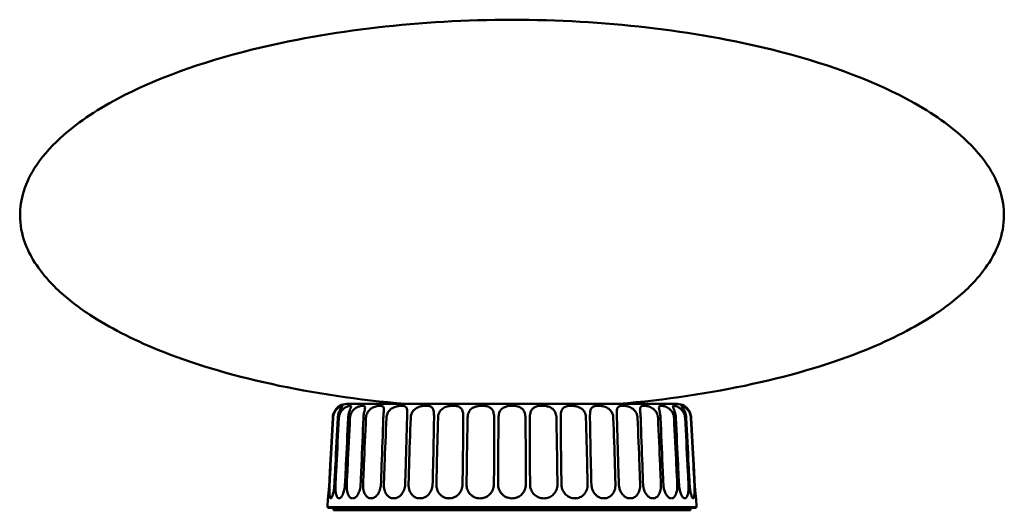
# Model space of a CAD drawing. Header units: millimetres. Extents: x 181 to 1186, y 41 to 1140.
# Tile 4 of 7: x 713 to 1113, y 496 to 696. Entities that reach past the tile are written whole.
import ezdxf

# ---------------------------------------------------------------- set-up
doc = ezdxf.new("R2010")
doc.units = ezdxf.units.MM
doc.header["$LTSCALE"] = 4
doc.layers.add('Visibile (ISO)', color=7, linetype='Continuous', lineweight=50)

msp = doc.modelspace()

# ---------------------------------------------------------------- linework, layer by layer
at = {"layer": 'Visibile (ISO)'}
for p, q in [((980.1338, 539.4874), (845.9236, 539.4874)), ((838.2177, 501.093), (838.0287, 497.4874)), ((987.8397, 501.093), (988.0287, 497.4874)), ((988.0287, 497.4874), (838.0287, 497.4874)), ((838.0287, 497.4874), (838.0287, 497.4873)), ((838.0287, 497.4873), (988.0287, 497.4873)), ((838.2722, 497.2374), (838.0287, 497.4873)), ((987.7852, 497.2374), (838.2722, 497.2374)), ((840.5287, 497.2374), (840.5287, 496.2374)), ((985.5287, 497.2374), (985.5287, 496.2374)), ((987.7852, 497.2374), (988.0287, 497.4873)), ((988.0287, 497.4874), (988.0287, 497.4873)), ((840.5287, 496.2374), (985.5287, 496.2374)), ((900.5287, 496.2374), (900.5287, 496.2274)), ((901.5287, 496.2274), (900.5287, 496.2274)), ((924.5287, 496.2274), (901.5287, 496.2274)), ((925.5287, 496.2274), (924.5287, 496.2274)), ((925.5287, 496.2274), (925.5287, 496.2374))]:
    msp.add_line(p, q, dxfattribs=at)
for centre, start, end in [((845.9236, 533.4874), 90, 119.353672), ((980.1338, 533.4874), 60.646328, 90)]:
    msp.add_arc(centre, 6, start, end, dxfattribs=at)
for points, knots in [([(869.6, 539.4874), (831.5643, 542.7381), (796.142, 550.5001), (758.5542, 565.8006), (749.268, 570.5673), (736.2205, 579.1372), (731.6442, 582.7453), (722.1855, 591.8992), (718.1204, 597.5783), (714.1324, 607.1136), (713.252, 610.9049), (712.9038, 618.0366), (713.2761, 621.3755), (715.1406, 628.2144), (716.7003, 631.7118), (721.4943, 639.4029), (725.0362, 643.5672), (735.6202, 653.2723), (743.5071, 658.6706), (767.7377, 671.5262), (786.3464, 678.3155), (838.9224, 691.3536), (875.9464, 695.6182), (913.0287, 695.7074)], [-1.35078282, -1.35078282, -1.35078282, -1.35078282, -0.76629853, -0.76629853, -0.53869476, -0.53869476, -0.38552131, -0.38552131, -0.16243707, -0.16243707, -0.01815451, -0.01815451, 0.10847081, 0.10847081, 0.24288398, 0.24288398, 0.40883187, 0.40883187, 0.64328546, 0.64328546, 1.01568549, 1.01568549, 1.57192188, 1.57192188, 1.57192188, 1.57192188]), ([(956.4574, 539.4874), (994.4932, 542.7381), (1029.9154, 550.5001), (1067.5032, 565.8006), (1076.7894, 570.5673), (1089.8369, 579.1372), (1094.4132, 582.7453), (1103.8719, 591.8992), (1107.937, 597.5783), (1111.925, 607.1136), (1112.8054, 610.9049), (1113.1536, 618.0366), (1112.7813, 621.3755), (1110.9168, 628.2144), (1109.3571, 631.7118), (1104.5631, 639.4029), (1101.0212, 643.5672), (1090.4372, 653.2723), (1082.5503, 658.6706), (1058.3197, 671.5262), (1039.711, 678.3155), (987.135, 691.3536), (950.111, 695.6182), (913.0287, 695.7074)], [-1.35078282, -1.35078282, -1.35078282, -1.35078282, -0.76629853, -0.76629853, -0.53869476, -0.53869476, -0.38552131, -0.38552131, -0.16243707, -0.16243707, -0.01815451, -0.01815451, 0.10847081, 0.10847081, 0.24288398, 0.24288398, 0.40883187, 0.40883187, 0.64328546, 0.64328546, 1.01568549, 1.01568549, 1.57192188, 1.57192188, 1.57192188, 1.57192188]), ([(842.9824, 538.7171), (842.9824, 538.7171), (842.9774, 538.7139), (842.9374, 538.6891), (842.8627, 538.6431), (842.608, 538.4675), (842.4108, 538.3238), (841.906, 537.8717), (841.5992, 537.5529), (841.0035, 536.7218), (840.7323, 536.2329), (840.3073, 535.0937), (840.171, 534.4533), (840.1373, 533.8014)], [-0.907714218, -0.907714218, -0.907714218, -0.907714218, -0.862323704, -0.862323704, -0.727076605, -0.727076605, -0.56398682, -0.56398682, -0.379025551, -0.379025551, -0.195842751, -0.195842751, 0, 0, 0, 0]), ([(840.2937, 533.8014), (840.3128, 534.1637), (840.3669, 534.5234), (840.5429, 535.2284), (840.6654, 535.5713), (841.0459, 536.3846), (841.3355, 536.8184), (841.9888, 537.5708), (842.3375, 537.8673), (842.9858, 538.3166), (843.2742, 538.4657), (843.6805, 538.6373), (843.822, 538.6818), (844.0225, 538.722), (844.088, 538.7218), (844.1602, 538.6806), (844.1599, 538.6354), (844.0752, 538.4653), (843.9655, 538.3217), (843.6323, 537.8701), (843.403, 537.5514), (842.9335, 536.7206), (842.7079, 536.2319), (842.3477, 535.0932), (842.2276, 534.453), (842.1957, 533.8014)], [-1.8148305, -1.8148305, -1.8148305, -1.8148305, -1.70582978, -1.70582978, -1.59521395, -1.59521395, -1.4282978, -1.4282978, -1.25593622, -1.25593622, -1.08803688, -1.08803688, -0.96359989, -0.96359989, -0.850701, -0.850701, -0.72599263, -0.72599263, -0.56366537, -0.56366537, -0.37889563, -0.37889563, -0.19583476, -0.19583476, -0.00006691, -0.00006691, -0.00006691, -0.00006691]), ([(842.6601, 533.8014), (842.6833, 534.2441), (842.7625, 534.6828), (843.0276, 535.5256), (843.2123, 535.9253), (843.7472, 536.7851), (844.1208, 537.2024), (844.965, 537.9122), (845.4144, 538.1726), (846.2739, 538.5539), (846.6623, 538.6577), (847.264, 538.7401), (847.4689, 538.7148), (847.6479, 538.5177), (847.6349, 538.3552), (847.4613, 537.8546), (847.3226, 537.5476), (847.0006, 536.7381), (846.8262, 536.2498), (846.5378, 535.1058), (846.4357, 534.4595), (846.4063, 533.8014)], [-1.81513427, -1.81513427, -1.81513427, -1.81513427, -1.68192187, -1.68192187, -1.54865666, -1.54865666, -1.3705852, -1.3705852, -1.17845865, -1.17845865, -0.97184286, -0.97184286, -0.7584052, -0.7584052, -0.55814934, -0.55814934, -0.38138958, -0.38138958, -0.19777643, -0.19777643, -0.00006691, -0.00006691, -0.00006691, -0.00006691]), ([(847.1646, 533.8014), (847.1918, 534.3404), (847.3049, 534.8726), (847.6986, 535.8833), (847.9776, 536.3511), (848.7012, 537.2138), (849.1405, 537.5773), (850.0956, 538.1642), (850.5878, 538.3658), (851.4934, 538.6335), (851.8981, 538.6991), (852.5647, 538.7288), (852.8253, 538.6927), (853.1766, 538.4991), (853.266, 538.3427), (853.2948, 537.8586), (853.2394, 537.5453), (853.062, 536.7239), (852.9456, 536.2341), (852.7442, 535.0936), (852.6666, 534.4533), (852.6412, 533.8014)], [-1.81515938, -1.81515938, -1.81515938, -1.81515938, -1.65309169, -1.65309169, -1.4888435, -1.4888435, -1.30920122, -1.30920122, -1.12065377, -1.12065377, -0.93390773, -0.93390773, -0.74662512, -0.74662512, -0.56006478, -0.56006478, -0.37950436, -0.37950436, -0.19590025, -0.19590025, -0.00006691, -0.00006691, -0.00006691, -0.00006691]), ([(853.6703, 533.8014), (853.6995, 534.4231), (853.8432, 535.0347), (854.3347, 536.1237), (854.6601, 536.5946), (855.489, 537.4329), (855.98, 537.7697), (857.0157, 538.2829), (857.5361, 538.4507), (858.4971, 538.6634), (858.9335, 538.7121), (859.6933, 538.7213), (860.016, 538.6818), (860.5317, 538.4931), (860.7164, 538.3406), (860.9406, 537.8656), (860.9742, 537.5497), (860.9506, 536.7234), (860.8955, 536.2338), (860.7843, 535.0936), (860.7319, 534.4532), (860.711, 533.8014)], [-1.81529285, -1.81529285, -1.81529285, -1.81529285, -1.62847172, -1.62847172, -1.45608067, -1.45608067, -1.27241756, -1.27241756, -1.09059326, -1.09059326, -0.91641836, -0.91641836, -0.74246367, -0.74246367, -0.56214262, -0.56214262, -0.3794155, -0.3794155, -0.19588737, -0.19588737, -0.00006691, -0.00006691, -0.00006691, -0.00006691]), ([(861.9797, 533.8014), (862.0059, 534.4245), (862.1438, 535.0376), (862.626, 536.1273), (862.9473, 536.5978), (863.7826, 537.4355), (864.285, 537.7718), (865.371, 538.2842), (865.9291, 538.4516), (866.9904, 538.6637), (867.4877, 538.7122), (868.3881, 538.7212), (868.7906, 538.6817), (869.48, 538.493), (869.7578, 538.3406), (870.1677, 537.8657), (870.2897, 537.5498), (870.4217, 536.7234), (870.4294, 536.2337), (870.4119, 535.0936), (870.3863, 534.4532), (870.3703, 533.8014)], [-1.8152937, -1.8152937, -1.8152937, -1.8152937, -1.62803801, -1.62803801, -1.45567248, -1.45567248, -1.27198333, -1.27198333, -1.09024962, -1.09024962, -0.91622529, -0.91622529, -0.74242069, -0.74242069, -0.56216694, -0.56216694, -0.37941438, -0.37941438, -0.19588722, -0.19588722, -0.00006691, -0.00006691, -0.00006691, -0.00006691]), ([(871.8401, 533.8014), (871.8597, 534.3504), (871.9612, 534.8922), (872.3377, 535.92), (872.6117, 536.3942), (873.3566, 537.2561), (873.8221, 537.6139), (874.9016, 538.187), (875.4928, 538.3823), (876.6777, 538.6396), (877.26, 538.7019), (878.35, 538.7275), (878.8562, 538.6907), (879.7418, 538.4978), (880.1154, 538.3422), (880.7009, 537.8599), (880.9049, 537.5461), (881.1873, 536.7238), (881.2577, 536.234), (881.3343, 535.0936), (881.3363, 534.4532), (881.3259, 533.8014)], [-1.81517609, -1.81517609, -1.81517609, -1.81517609, -1.65013098, -1.65013098, -1.4825545, -1.4825545, -1.3026055, -1.3026055, -1.11512467, -1.11512467, -0.93060009, -0.93060009, -0.74580055, -0.74580055, -0.56044026, -0.56044026, -0.37948931, -0.37948931, -0.19589789, -0.19589789, -0.00006691, -0.00006691, -0.00006691, -0.00006691]), ([(882.952, 533.8014), (882.9656, 534.2771), (883.0351, 534.748), (883.2936, 535.6489), (883.4817, 536.073), (884.0451, 536.9358), (884.4426, 537.3348), (885.4426, 538.0079), (886.0303, 538.2498), (887.2994, 538.5884), (887.9642, 538.6767), (889.2623, 538.7364), (889.8916, 538.7059), (890.9966, 538.5079), (891.471, 538.3467), (892.2224, 537.8506), (892.4986, 537.5403), (892.9203, 536.7244), (893.0513, 536.2344), (893.2197, 535.0937), (893.2492, 534.4533), (893.2447, 533.8014)], [-1.81511105, -1.81511105, -1.81511105, -1.81511105, -1.6719999, -1.6719999, -1.52831253, -1.52831253, -1.35006784, -1.35006784, -1.15626794, -1.15626794, -0.95625139, -0.95625139, -0.75257913, -0.75257913, -0.55770185, -0.55770185, -0.37958652, -0.37958652, -0.19591521, -0.19591521, -0.00006691, -0.00006691, -0.00006691, -0.00006691]), ([(894.9778, 533.8014), (894.987, 534.2529), (895.04, 534.7001), (895.2417, 535.5577), (895.3894, 535.9634), (895.8558, 536.8259), (896.2044, 537.2398), (897.1142, 537.941), (897.6632, 538.1963), (898.9241, 538.5691), (899.6236, 538.6684), (901.0388, 538.7394), (901.7496, 538.7074), (902.9747, 538.4978), (903.4956, 538.3388), (904.3657, 537.8532), (904.7073, 537.5466), (905.2579, 536.7378), (905.447, 536.2495), (905.7061, 535.1056), (905.7631, 534.4594), (905.7647, 533.8014)], [-1.81548809, -1.81548809, -1.81548809, -1.81548809, -1.67958592, -1.67958592, -1.54374026, -1.54374026, -1.36485039, -1.36485039, -1.17186411, -1.17186411, -0.96242263, -0.96242263, -0.74660014, -0.74660014, -0.55775544, -0.55775544, -0.38135816, -0.38135816, -0.19773782, -0.19773782, -0.00006691, -0.00006691, -0.00006691, -0.00006691]), ([(907.5521, 533.8014), (907.5561, 534.1501), (907.5817, 534.4966), (907.6805, 535.1762), (907.7543, 535.5074), (908.0159, 536.3168), (908.241, 536.7579), (908.861, 537.5239), (909.246, 537.8273), (910.1544, 538.294), (910.6592, 538.4503), (911.5995, 538.6312), (912.0157, 538.6784), (912.8186, 538.7218), (913.2042, 538.7224), (914.0052, 538.6816), (914.4196, 538.6363), (915.3338, 538.4654), (915.8184, 538.3218), (916.7559, 537.8703), (917.1744, 537.5515), (917.8462, 536.7207), (918.0835, 536.232), (918.4169, 535.0932), (918.4978, 534.453), (918.5053, 533.8014)], [-1.81487271, -1.81487271, -1.81487271, -1.81487271, -1.70994388, -1.70994388, -1.60360851, -1.60360851, -1.43626495, -1.43626495, -1.26428623, -1.26428623, -1.09370463, -1.09370463, -0.9669269, -0.9669269, -0.85208779, -0.85208779, -0.72602898, -0.72602898, -0.56371448, -0.56371448, -0.37891385, -0.37891385, -0.19583626, -0.19583626, -0.00006691, -0.00006691, -0.00006691, -0.00006691]), ([(920.2927, 533.8014), (920.2935, 534.1328), (920.3089, 534.4622), (920.3732, 535.1093), (920.4224, 535.4255), (920.6085, 536.2294), (920.7791, 536.6797), (921.2773, 537.463), (921.5969, 537.7751), (922.3939, 538.2641), (922.8571, 538.43), (923.7504, 538.623), (924.1548, 538.6737), (924.9494, 538.7214), (925.3371, 538.7231), (926.1511, 538.683), (926.5778, 538.6374), (927.527, 538.4656), (928.0384, 538.322), (929.0494, 537.8705), (929.515, 537.5518), (930.2801, 536.7208), (930.5609, 536.232), (930.963, 535.0932), (931.0664, 534.4531), (931.0796, 533.8014)], [-1.81493057, -1.81493057, -1.81493057, -1.81493057, -1.71520804, -1.71520804, -1.61431251, -1.61431251, -1.44637423, -1.44637423, -1.27486445, -1.27486445, -1.10097218, -1.10097218, -0.97124201, -0.97124201, -0.85392272, -0.85392272, -0.72612622, -0.72612622, -0.5637742, -0.5637742, -0.37893701, -0.37893701, -0.1958382, -0.1958382, -0.00006691, -0.00006691, -0.00006691, -0.00006691]), ([(932.8127, 533.8014), (932.8096, 534.2457), (932.8231, 534.6858), (932.8948, 535.5313), (932.9529, 535.9322), (933.1681, 536.7922), (933.3477, 537.2085), (933.8962, 537.9168), (934.2639, 538.1764), (935.2049, 538.5556), (935.7752, 538.6586), (937.0415, 538.74), (937.7371, 538.7144), (939.0914, 538.5174), (939.7411, 538.355), (940.8786, 537.8549), (941.3544, 537.5477), (942.177, 536.7381), (942.4959, 536.2498), (942.9618, 535.1059), (943.0866, 534.4595), (943.1054, 533.8014)], [-1.81513814, -1.81513814, -1.81513814, -1.81513814, -1.68146794, -1.68146794, -1.54772279, -1.54772279, -1.369657, -1.369657, -1.17740212, -1.17740212, -0.97111961, -0.97111961, -0.75819574, -0.75819574, -0.55822552, -0.55822552, -0.3813955, -0.3813955, -0.19778381, -0.19778381, -0.00006691, -0.00006691, -0.00006691, -0.00006691]), ([(944.7315, 533.8014), (944.7229, 534.3427), (944.7234, 534.8771), (944.7687, 535.8917), (944.8142, 536.3609), (945.0129, 537.2235), (945.1719, 537.5857), (945.6688, 538.1695), (946.0029, 538.3696), (946.8261, 538.6349), (947.3055, 538.6997), (948.3619, 538.7285), (948.9377, 538.6922), (950.1178, 538.4988), (950.7146, 538.3425), (951.8364, 537.8589), (952.3396, 537.5455), (953.2114, 536.7239), (953.5537, 536.2341), (954.0557, 535.0936), (954.194, 534.4533), (954.2173, 533.8014)], [-1.81516275, -1.81516275, -1.81516275, -1.81516275, -1.65241482, -1.65241482, -1.48740893, -1.48740893, -1.30769868, -1.30769868, -1.11938885, -1.11938885, -0.93314733, -0.93314733, -0.74643413, -0.74643413, -0.56015045, -0.56015045, -0.37950097, -0.37950097, -0.19589971, -0.19589971, -0.00006691, -0.00006691, -0.00006691, -0.00006691]), ([(955.6871, 533.8014), (955.6719, 534.4231), (955.6481, 535.0347), (955.6283, 536.1237), (955.6317, 536.5946), (955.7365, 537.4329), (955.8432, 537.7697), (956.2235, 538.2829), (956.4876, 538.4507), (957.1541, 538.6634), (957.5457, 538.7121), (958.428, 538.7213), (958.918, 538.6818), (959.9661, 538.4931), (960.5197, 538.3406), (961.6087, 537.8656), (962.1203, 537.5497), (963.0144, 536.7234), (963.3716, 536.2338), (963.9007, 535.0936), (964.0503, 534.4532), (964.0777, 533.8014)], [-1.81529285, -1.81529285, -1.81529285, -1.81529285, -1.62847172, -1.62847172, -1.45608067, -1.45608067, -1.27241756, -1.27241756, -1.09059326, -1.09059326, -0.91641836, -0.91641836, -0.74246367, -0.74246367, -0.56214262, -0.56214262, -0.3794155, -0.3794155, -0.19588737, -0.19588737, -0.00006691, -0.00006691, -0.00006691, -0.00006691]), ([(965.3465, 533.8014), (965.3264, 534.4245), (965.2779, 535.0376), (965.1729, 536.1273), (965.1197, 536.5978), (965.0794, 537.4355), (965.0995, 537.7718), (965.2948, 538.2842), (965.4648, 538.4516), (965.9545, 538.6637), (966.2643, 538.7122), (967.001, 538.7212), (967.4271, 538.6817), (968.3692, 538.493), (968.8821, 538.3406), (969.9156, 537.8657), (970.4136, 537.5498), (971.2983, 536.7234), (971.6596, 536.2337), (972.2, 535.0936), (972.3564, 534.4532), (972.3871, 533.8014)], [-1.8152937, -1.8152937, -1.8152937, -1.8152937, -1.62803801, -1.62803801, -1.45567248, -1.45567248, -1.27198333, -1.27198333, -1.09024962, -1.09024962, -0.91622529, -0.91622529, -0.74242069, -0.74242069, -0.56216694, -0.56216694, -0.37941438, -0.37941438, -0.19588722, -0.19588722, -0.00006691, -0.00006691, -0.00006691, -0.00006691]), ([(973.4162, 533.8014), (973.3948, 534.3504), (973.3369, 534.8922), (973.1742, 535.92), (973.0708, 536.3942), (972.8792, 537.2561), (972.7989, 537.6139), (972.7587, 538.187), (972.8063, 538.3823), (973.0737, 538.6396), (973.2884, 538.7019), (973.8699, 538.7275), (974.2362, 538.6907), (975.0774, 538.4978), (975.5473, 538.3422), (976.5026, 537.8599), (976.967, 537.5461), (977.8113, 536.7238), (978.166, 536.234), (978.7014, 535.0936), (978.8599, 534.4532), (978.8928, 533.8014)], [-1.81517609, -1.81517609, -1.81517609, -1.81517609, -1.65013098, -1.65013098, -1.4825545, -1.4825545, -1.3026055, -1.3026055, -1.11512467, -1.11512467, -0.93060009, -0.93060009, -0.74580055, -0.74580055, -0.56044026, -0.56044026, -0.37948931, -0.37948931, -0.19589789, -0.19589789, -0.00006691, -0.00006691, -0.00006691, -0.00006691]), ([(979.6511, 533.8014), (979.6299, 534.2771), (979.5713, 534.748), (979.3937, 535.6489), (979.2759, 536.073), (978.9877, 536.9358), (978.8186, 537.3348), (978.539, 538.0079), (978.4451, 538.2498), (978.4307, 538.5884), (978.5167, 538.6767), (978.8871, 538.7364), (979.1743, 538.7059), (979.8909, 538.5079), (980.3088, 538.3467), (981.1643, 537.8506), (981.5793, 537.5403), (982.356, 536.7244), (982.6932, 536.2344), (983.2073, 535.0937), (983.3631, 534.4533), (983.3973, 533.8014)], [-1.81511105, -1.81511105, -1.81511105, -1.81511105, -1.6719999, -1.6719999, -1.52831253, -1.52831253, -1.35006784, -1.35006784, -1.15626794, -1.15626794, -0.95625139, -0.95625139, -0.75257913, -0.75257913, -0.55770185, -0.55770185, -0.37958652, -0.37958652, -0.19591521, -0.19591521, -0.00006691, -0.00006691, -0.00006691, -0.00006691]), ([(983.8617, 533.8014), (983.8396, 534.2529), (983.7757, 534.7001), (983.5751, 535.5577), (983.4397, 535.9634), (983.0762, 536.8259), (982.8405, 537.2398), (982.3837, 537.941), (982.1806, 538.1963), (981.9148, 538.5691), (981.8712, 538.6684), (982.0051, 538.7394), (982.1894, 538.7074), (982.721, 538.4978), (983.0414, 538.3388), (983.7385, 537.8532), (984.0956, 537.5466), (984.7851, 536.7378), (985.0955, 536.2495), (985.5781, 535.1056), (985.7289, 534.4594), (985.7637, 533.8014)], [-1.81548809, -1.81548809, -1.81548809, -1.81548809, -1.67958592, -1.67958592, -1.54374026, -1.54374026, -1.36485039, -1.36485039, -1.17186411, -1.17186411, -0.96242263, -0.96242263, -0.74660014, -0.74660014, -0.55775544, -0.55775544, -0.38135816, -0.38135816, -0.19773782, -0.19773782, -0.00006691, -0.00006691, -0.00006691, -0.00006691]), ([(985.9201, 533.8014), (985.9021, 534.1501), (985.855, 534.4966), (985.7054, 535.1762), (985.6025, 535.5074), (985.2784, 536.3168), (985.0281, 536.7579), (984.479, 537.5239), (984.1936, 537.8273), (983.6858, 538.294), (983.4734, 538.4503), (983.2126, 538.6312), (983.137, 538.6784), (983.0835, 538.7118), (983.075, 538.7171), (983.075, 538.7171)], [-1.81487271, -1.81487271, -1.81487271, -1.81487271, -1.709943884, -1.709943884, -1.603608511, -1.603608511, -1.436264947, -1.436264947, -1.264286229, -1.264286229, -1.093704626, -1.093704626, -0.966926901, -0.966926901, -0.90778377, -0.90778377, -0.90778377, -0.90778377]), ([(840.1373, 533.8014), (839.8018, 527.3111), (839.452, 520.5831), (839.0114, 512.1525), (838.8701, 509.4531), (838.7271, 506.7288)], [0.95069243, 0.95069243, 0.95069243, 0.95069243, 2.73845273, 2.73845273, 3.48335182, 3.48335182, 3.48335182, 3.48335182]), ([(838.8758, 506.7288), (839.0171, 509.4531), (839.1575, 512.1525), (839.5972, 520.5831), (839.9503, 527.311), (840.2937, 533.8014)], [0.93585557, 0.93585557, 0.93585557, 0.93585557, 1.68075466, 1.68075466, 3.46851839, 3.46851839, 3.46851839, 3.46851839]), ([(842.1957, 533.8014), (841.8782, 527.311), (841.5423, 520.5831), (841.1143, 512.1525), (840.9763, 509.4531), (840.8359, 506.7288)], [0.95102767, 0.95102767, 0.95102767, 0.95102767, 2.73879139, 2.73879139, 3.48369048, 3.48369048, 3.48369048, 3.48369048]), ([(841.2777, 506.7288), (841.4129, 509.4531), (841.5481, 512.1525), (841.9736, 520.5831), (842.3193, 527.311), (842.6601, 533.8014)], [0.93585557, 0.93585557, 0.93585557, 0.93585557, 1.68075466, 1.68075466, 3.46851839, 3.46851839, 3.46851839, 3.46851839]), ([(846.4063, 533.8014), (846.1166, 527.311), (845.8048, 520.5831), (845.4023, 512.1525), (845.2718, 509.4531), (845.1383, 506.7288)], [0.95102767, 0.95102767, 0.95102767, 0.95102767, 2.73879139, 2.73879139, 3.48369048, 3.48369048, 3.48369048, 3.48369048]), ([(845.8597, 506.7288), (845.9848, 509.4531), (846.1107, 512.1525), (846.509, 520.5831), (846.8367, 527.311), (847.1646, 533.8014)], [0.93585557, 0.93585557, 0.93585557, 0.93585557, 1.68075466, 1.68075466, 3.46851839, 3.46851839, 3.46851839, 3.46851839]), ([(852.6412, 533.8014), (852.388, 527.311), (852.1098, 520.5831), (851.745, 512.1525), (851.6261, 509.4531), (851.5035, 506.7288)], [0.95102767, 0.95102767, 0.95102767, 0.95102767, 2.73879139, 2.73879139, 3.48369048, 3.48369048, 3.48369048, 3.48369048]), ([(852.4825, 506.7288), (852.5937, 509.4531), (852.7065, 512.1525), (853.0655, 520.5831), (853.3653, 527.311), (853.6703, 533.8014)], [0.93585557, 0.93585557, 0.93585557, 0.93585557, 1.68075466, 1.68075466, 3.46851839, 3.46851839, 3.46851839, 3.46851839]), ([(860.711, 533.8014), (860.5019, 527.311), (860.2658, 520.5831), (859.9499, 512.1525), (859.8461, 509.4531), (859.7381, 506.7288)], [0.95102767, 0.95102767, 0.95102767, 0.95102767, 2.73879139, 2.73879139, 3.48369048, 3.48369048, 3.48369048, 3.48369048]), ([(860.9451, 506.7288), (861.0389, 509.4531), (861.1351, 512.1525), (861.444, 520.5831), (861.7068, 527.311), (861.9797, 533.8014)], [0.93585557, 0.93585557, 0.93585557, 0.93585557, 1.68075466, 1.68075466, 3.46851839, 3.46851839, 3.46851839, 3.46851839]), ([(870.3703, 533.8014), (870.2119, 527.311), (870.025, 520.5831), (869.7675, 512.1525), (869.682, 509.4531), (869.592, 506.7288)], [0.95102767, 0.95102767, 0.95102767, 0.95102767, 2.73879139, 2.73879139, 3.48369048, 3.48369048, 3.48369048, 3.48369048]), ([(870.9902, 506.7288), (871.0638, 509.4531), (871.1405, 512.1525), (871.3899, 520.5831), (871.6077, 527.311), (871.8401, 533.8014)], [0.93585557, 0.93585557, 0.93585557, 0.93585557, 1.68075466, 1.68075466, 3.46851839, 3.46851839, 3.46851839, 3.46851839]), ([(881.3259, 533.8014), (881.2228, 527.311), (881.0908, 520.5831), (880.8996, 512.1525), (880.835, 509.4531), (880.7656, 506.7288)], [0.95102767, 0.95102767, 0.95102767, 0.95102767, 2.73879139, 2.73879139, 3.48369048, 3.48369048, 3.48369048, 3.48369048]), ([(882.3126, 506.7288), (882.3638, 509.4531), (882.4187, 512.1525), (882.6009, 520.5831), (882.7671, 527.311), (882.952, 533.8014)], [0.93585557, 0.93585557, 0.93585557, 0.93585557, 1.68075466, 1.68075466, 3.46851839, 3.46851839, 3.46851839, 3.46851839]), ([(893.2447, 533.8014), (893.2001, 527.311), (893.1271, 520.5831), (893.0079, 512.1525), (892.9661, 509.4531), (892.9195, 506.7288)], [0.95102767, 0.95102767, 0.95102767, 0.95102767, 2.73879139, 2.73879139, 3.48369048, 3.48369048, 3.48369048, 3.48369048]), ([(894.5683, 506.7288), (894.5955, 509.4531), (894.6269, 512.1525), (894.7365, 520.5831), (894.846, 527.311), (894.9778, 533.8014)], [0.93585557, 0.93585557, 0.93585557, 0.93585557, 1.68075466, 1.68075466, 3.46851839, 3.46851839, 3.46851839, 3.46851839]), ([(905.7647, 533.8014), (905.7799, 527.311), (905.768, 520.5831), (905.7245, 512.1525), (905.7069, 509.4531), (905.6845, 506.7288)], [0.95102767, 0.95102767, 0.95102767, 0.95102767, 2.73879139, 2.73879139, 3.48369048, 3.48369048, 3.48369048, 3.48369048]), ([(907.3849, 506.7288), (907.3873, 509.4531), (907.3943, 512.1525), (907.4279, 520.5831), (907.4774, 527.311), (907.5521, 533.8014)], [0.93585557, 0.93585557, 0.93585557, 0.93585557, 1.68075466, 1.68075466, 3.46851839, 3.46851839, 3.46851839, 3.46851839]), ([(918.5053, 533.8014), (918.58, 527.311), (918.6296, 520.5831), (918.6631, 512.1525), (918.6701, 509.4531), (918.6726, 506.7288)], [0.95102767, 0.95102767, 0.95102767, 0.95102767, 2.73879139, 2.73879139, 3.48369048, 3.48369048, 3.48369048, 3.48369048]), ([(920.3729, 506.7288), (920.3505, 509.4531), (920.3329, 512.1525), (920.2894, 520.5831), (920.2775, 527.311), (920.2927, 533.8014)], [0.93585557, 0.93585557, 0.93585557, 0.93585557, 1.68075466, 1.68075466, 3.46851839, 3.46851839, 3.46851839, 3.46851839]), ([(931.0796, 533.8014), (931.2114, 527.311), (931.3209, 520.5831), (931.4305, 512.1525), (931.4619, 509.4531), (931.4892, 506.7288)], [0.95102767, 0.95102767, 0.95102767, 0.95102767, 2.73879139, 2.73879139, 3.48369048, 3.48369048, 3.48369048, 3.48369048]), ([(933.1379, 506.7288), (933.0913, 509.4531), (933.0495, 512.1525), (932.9304, 520.5831), (932.8573, 527.311), (932.8127, 533.8014)], [0.93585557, 0.93585557, 0.93585557, 0.93585557, 1.68075466, 1.68075466, 3.46851839, 3.46851839, 3.46851839, 3.46851839]), ([(943.1054, 533.8014), (943.2903, 527.311), (943.4565, 520.5831), (943.6387, 512.1525), (943.6936, 509.4531), (943.7448, 506.7288)], [0.95102767, 0.95102767, 0.95102767, 0.95102767, 2.73879139, 2.73879139, 3.48369048, 3.48369048, 3.48369048, 3.48369048]), ([(945.2918, 506.7288), (945.2225, 509.4531), (945.1578, 512.1525), (944.9666, 520.5831), (944.8346, 527.311), (944.7315, 533.8014)], [0.93585557, 0.93585557, 0.93585557, 0.93585557, 1.68075466, 1.68075466, 3.46851839, 3.46851839, 3.46851839, 3.46851839]), ([(954.2173, 533.8014), (954.4497, 527.311), (954.6675, 520.5831), (954.9169, 512.1525), (954.9936, 509.4531), (955.0672, 506.7288)], [0.95102767, 0.95102767, 0.95102767, 0.95102767, 2.73879139, 2.73879139, 3.48369048, 3.48369048, 3.48369048, 3.48369048]), ([(956.4654, 506.7288), (956.3754, 509.4531), (956.2899, 512.1525), (956.0324, 520.5831), (955.8455, 527.311), (955.6871, 533.8014)], [0.93585557, 0.93585557, 0.93585557, 0.93585557, 1.68075466, 1.68075466, 3.46851839, 3.46851839, 3.46851839, 3.46851839]), ([(964.0777, 533.8014), (964.3506, 527.311), (964.6134, 520.5831), (964.9223, 512.1525), (965.0185, 509.4531), (965.1123, 506.7288)], [0.95102767, 0.95102767, 0.95102767, 0.95102767, 2.73879139, 2.73879139, 3.48369048, 3.48369048, 3.48369048, 3.48369048]), ([(966.3193, 506.7288), (966.2113, 509.4531), (966.1075, 512.1525), (965.7916, 520.5831), (965.5555, 527.311), (965.3465, 533.8014)], [0.93585557, 0.93585557, 0.93585557, 0.93585557, 1.68075466, 1.68075466, 3.46851839, 3.46851839, 3.46851839, 3.46851839]), ([(972.3871, 533.8014), (972.6921, 527.311), (972.9919, 520.5831), (973.351, 512.1525), (973.4637, 509.4531), (973.5749, 506.7288)], [0.95102767, 0.95102767, 0.95102767, 0.95102767, 2.73879139, 2.73879139, 3.48369048, 3.48369048, 3.48369048, 3.48369048]), ([(974.5539, 506.7288), (974.4313, 509.4531), (974.3124, 512.1525), (973.9476, 520.5831), (973.6694, 527.311), (973.4162, 533.8014)], [0.93585557, 0.93585557, 0.93585557, 0.93585557, 1.68075466, 1.68075466, 3.46851839, 3.46851839, 3.46851839, 3.46851839]), ([(978.8928, 533.8014), (979.2207, 527.311), (979.5484, 520.5831), (979.9468, 512.1525), (980.0727, 509.4531), (980.1977, 506.7288)], [0.95102767, 0.95102767, 0.95102767, 0.95102767, 2.73879139, 2.73879139, 3.48369048, 3.48369048, 3.48369048, 3.48369048]), ([(980.9191, 506.7288), (980.7856, 509.4531), (980.6551, 512.1525), (980.2526, 520.5831), (979.9408, 527.311), (979.6511, 533.8014)], [0.93585557, 0.93585557, 0.93585557, 0.93585557, 1.68075466, 1.68075466, 3.46851839, 3.46851839, 3.46851839, 3.46851839]), ([(983.3973, 533.8014), (983.7381, 527.311), (984.0838, 520.5831), (984.5093, 512.1525), (984.6445, 509.4531), (984.7797, 506.7288)], [0.95102767, 0.95102767, 0.95102767, 0.95102767, 2.73879139, 2.73879139, 3.48369048, 3.48369048, 3.48369048, 3.48369048]), ([(985.2215, 506.7288), (985.0811, 509.4531), (984.9431, 512.1525), (984.5151, 520.5831), (984.1792, 527.311), (983.8617, 533.8014)], [0.93585557, 0.93585557, 0.93585557, 0.93585557, 1.68075466, 1.68075466, 3.46851839, 3.46851839, 3.46851839, 3.46851839]), ([(985.7637, 533.8014), (986.1071, 527.311), (986.4602, 520.5831), (986.8999, 512.1525), (987.0403, 509.4531), (987.1816, 506.7288)], [0.95102767, 0.95102767, 0.95102767, 0.95102767, 2.73879139, 2.73879139, 3.48369048, 3.48369048, 3.48369048, 3.48369048]), ([(987.3303, 506.7288), (987.1873, 509.4531), (987.046, 512.1525), (986.6054, 520.5831), (986.2556, 527.311), (985.9201, 533.8014)], [0.93585557, 0.93585557, 0.93585557, 0.93585557, 1.68075466, 1.68075466, 3.46851839, 3.46851839, 3.46851839, 3.46851839]), ([(838.7271, 506.7288), (838.6881, 505.9863), (838.6381, 505.2509), (838.5266, 503.8801), (838.4664, 503.2573), (838.3653, 502.3045), (838.3238, 501.9486), (838.2722, 501.5216), (838.2563, 501.3947), (838.2317, 501.201), (838.2235, 501.1376), (838.2184, 501.0986), (838.2177, 501.093), (838.2177, 501.093)], [0, 0, 0, 0, 0.223043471, 0.223043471, 0.445880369, 0.445880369, 0.62831743, 0.62831743, 0.735236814, 0.735236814, 0.846856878, 0.846856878, 0.890881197, 0.890881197, 0.890881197, 0.890881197]), ([(840.8359, 506.7288), (840.7977, 505.9863), (840.7234, 505.251), (840.5156, 503.8785), (840.3841, 503.2543), (840.1119, 502.276), (839.9771, 501.9045), (839.7715, 501.4843), (839.7006, 501.3669), (839.5648, 501.195), (839.5001, 501.1392), (839.3692, 501.0815), (839.3037, 501.0877), (839.1922, 501.168), (839.1447, 501.2325), (839.0536, 501.4272), (839.0114, 501.5638), (838.9014, 502.0754), (838.8537, 502.5452), (838.8057, 503.6204), (838.8008, 504.1959), (838.8192, 505.4286), (838.842, 506.0762), (838.8758, 506.7288)], [0, 0, 0, 0, 0.22303222, 0.22303222, 0.44642262, 0.44642262, 0.63955501, 0.63955501, 0.74313514, 0.74313514, 0.84362223, 0.84362223, 0.9573885, 0.9573885, 1.05542354, 1.05542354, 1.16521734, 1.16521734, 1.38795341, 1.38795341, 1.58559738, 1.58559738, 1.78162861, 1.78162861, 1.78162861, 1.78162861]), ([(845.1383, 506.7288), (845.1019, 505.9864), (845.0057, 505.2512), (844.7072, 503.8746), (844.5071, 503.247), (844.0437, 502.2027), (843.7866, 501.7936), (843.3968, 501.3846), (843.2716, 501.2839), (843.0703, 501.1701), (842.9939, 501.1384), (842.8529, 501.1011), (842.7882, 501.0926), (842.6607, 501.0935), (842.5979, 501.1029), (842.4653, 501.1426), (842.3959, 501.176), (842.2173, 501.2972), (842.1126, 501.4059), (841.8778, 501.7475), (841.757, 502.0111), (841.5136, 502.7714), (841.4096, 503.3109), (841.2956, 504.3475), (841.2672, 504.8043), (841.2462, 505.7522), (841.2534, 506.2394), (841.2777, 506.7288)], [0, 0, 0, 0, 0.22300558, 0.22300558, 0.44774825, 0.44774825, 0.66865774, 0.66865774, 0.77234076, 0.77234076, 0.83660981, 0.83660981, 0.89247662, 0.89247662, 0.94850409, 0.94850409, 1.01365465, 1.01365465, 1.12176748, 1.12176748, 1.27531978, 1.27531978, 1.48646572, 1.48646572, 1.63412183, 1.63412183, 1.78109008, 1.78109008, 1.78109008, 1.78109008]), ([(851.5035, 506.7288), (851.4701, 505.9864), (851.3548, 505.2512), (850.9753, 503.8746), (850.7136, 503.247), (850.0925, 502.2027), (849.7414, 501.7936), (849.1972, 501.3846), (849.0207, 501.2839), (848.7339, 501.1701), (848.6242, 501.1384), (848.4206, 501.1011), (848.3265, 501.0926), (848.1401, 501.0935), (848.0477, 501.1029), (847.8511, 501.1426), (847.7475, 501.176), (847.4785, 501.2972), (847.3185, 501.4059), (846.9539, 501.7475), (846.7613, 502.0111), (846.3624, 502.7714), (846.1819, 503.3109), (845.9679, 504.3475), (845.9074, 504.8043), (845.8421, 505.7522), (845.8372, 506.2394), (845.8597, 506.7288)], [0, 0, 0, 0, 0.22300558, 0.22300558, 0.44774825, 0.44774825, 0.66865774, 0.66865774, 0.77234076, 0.77234076, 0.83660981, 0.83660981, 0.89247662, 0.89247662, 0.94850409, 0.94850409, 1.01365465, 1.01365465, 1.12176748, 1.12176748, 1.27531978, 1.27531978, 1.48646572, 1.48646572, 1.63412183, 1.63412183, 1.78109008, 1.78109008, 1.78109008, 1.78109008]), ([(859.7381, 506.7288), (859.7087, 505.9864), (859.5778, 505.2512), (859.1288, 503.8746), (858.8136, 503.247), (858.0535, 502.2027), (857.6192, 501.7936), (856.9371, 501.3846), (856.7146, 501.2839), (856.351, 501.1701), (856.2115, 501.1384), (855.9514, 501.1011), (855.8308, 501.0926), (855.591, 501.0935), (855.4719, 501.1029), (855.2174, 501.1426), (855.0826, 501.176), (854.7315, 501.2972), (854.521, 501.4059), (854.0377, 501.7475), (853.7791, 502.0111), (853.2368, 502.7714), (852.9853, 503.3109), (852.6778, 504.3475), (852.5871, 504.8043), (852.4794, 505.7522), (852.4626, 506.2394), (852.4825, 506.7288)], [0, 0, 0, 0, 0.22300558, 0.22300558, 0.44774825, 0.44774825, 0.66865774, 0.66865774, 0.77234076, 0.77234076, 0.83660981, 0.83660981, 0.89247662, 0.89247662, 0.94850409, 0.94850409, 1.01365465, 1.01365465, 1.12176748, 1.12176748, 1.27531978, 1.27531978, 1.48646572, 1.48646572, 1.63412183, 1.63412183, 1.78109008, 1.78109008, 1.78109008, 1.78109008]), ([(869.592, 506.7288), (869.5674, 505.9864), (869.425, 505.2512), (868.92, 503.8746), (868.5608, 503.247), (867.685, 502.2027), (867.1806, 501.7936), (866.3813, 501.3846), (866.1196, 501.2839), (865.6902, 501.1701), (865.5251, 501.1384), (865.2164, 501.1011), (865.073, 501.0926), (864.7872, 501.0935), (864.6449, 501.1029), (864.3402, 501.1426), (864.1784, 501.176), (863.7558, 501.2972), (863.5012, 501.4059), (862.9139, 501.7475), (862.5972, 502.0111), (861.9279, 502.7714), (861.613, 503.3109), (861.2214, 504.3475), (861.1032, 504.8043), (860.9565, 505.7522), (860.9282, 506.2394), (860.9451, 506.7288)], [0, 0, 0, 0, 0.22300558, 0.22300558, 0.44774825, 0.44774825, 0.66865774, 0.66865774, 0.77234076, 0.77234076, 0.83660981, 0.83660981, 0.89247662, 0.89247662, 0.94850409, 0.94850409, 1.01365465, 1.01365465, 1.12176748, 1.12176748, 1.27531978, 1.27531978, 1.48646572, 1.48646572, 1.63412183, 1.63412183, 1.78109008, 1.78109008, 1.78109008, 1.78109008]), ([(880.7656, 506.7288), (880.7467, 505.9864), (880.5969, 505.2512), (880.0515, 503.8746), (879.6592, 503.247), (878.6942, 502.2027), (878.135, 501.7936), (877.2429, 501.3846), (876.9499, 501.2839), (876.4678, 501.1701), (876.282, 501.1384), (875.9342, 501.1011), (875.7723, 501.0926), (875.4492, 501.0935), (875.2881, 501.1029), (874.9424, 501.1426), (874.7585, 501.176), (874.2772, 501.2972), (873.9862, 501.4059), (873.3128, 501.7475), (872.9476, 502.0111), (872.1717, 502.7714), (871.8031, 503.3109), (871.3392, 504.3475), (871.197, 504.8043), (871.0158, 505.7522), (870.9769, 506.2394), (870.9902, 506.7288)], [0, 0, 0, 0, 0.22300558, 0.22300558, 0.44774825, 0.44774825, 0.66865774, 0.66865774, 0.77234076, 0.77234076, 0.83660981, 0.83660981, 0.89247662, 0.89247662, 0.94850409, 0.94850409, 1.01365465, 1.01365465, 1.12176748, 1.12176748, 1.27531978, 1.27531978, 1.48646572, 1.48646572, 1.63412183, 1.63412183, 1.78109008, 1.78109008, 1.78109008, 1.78109008]), ([(892.9195, 506.7288), (892.9068, 505.9864), (892.7544, 505.2512), (892.185, 503.8746), (891.7715, 503.247), (890.7466, 502.2027), (890.1497, 501.7936), (889.1918, 501.3846), (888.8765, 501.2839), (888.3563, 501.1701), (888.1555, 501.1384), (887.7791, 501.1011), (887.6036, 501.0926), (887.2531, 501.0935), (887.0779, 501.1029), (886.7019, 501.1426), (886.5014, 501.176), (885.9761, 501.2972), (885.6576, 501.4059), (884.9184, 501.7475), (884.5159, 502.0111), (883.657, 502.7714), (883.2457, 503.3109), (882.7237, 504.3475), (882.5619, 504.8043), (882.3516, 505.7522), (882.3034, 506.2394), (882.3126, 506.7288)], [0, 0, 0, 0, 0.22300558, 0.22300558, 0.44774825, 0.44774825, 0.66865774, 0.66865774, 0.77234076, 0.77234076, 0.83660981, 0.83660981, 0.89247662, 0.89247662, 0.94850409, 0.94850409, 1.01365465, 1.01365465, 1.12176748, 1.12176748, 1.27531978, 1.27531978, 1.48646572, 1.48646572, 1.63412183, 1.63412183, 1.78109008, 1.78109008, 1.78109008, 1.78109008]), ([(905.6845, 506.7288), (905.6784, 505.9863), (905.5278, 505.251), (904.9534, 503.8785), (904.5345, 503.2543), (903.5521, 502.276), (903.0237, 501.9045), (902.1344, 501.4843), (901.8119, 501.3669), (901.1601, 501.195), (900.8329, 501.1392), (900.1307, 501.0815), (899.7554, 501.0877), (899.0664, 501.168), (898.7519, 501.2325), (898.1017, 501.4272), (897.7701, 501.5638), (896.8141, 502.0754), (896.2515, 502.5452), (895.3923, 503.6204), (895.0798, 504.1959), (894.6639, 505.4286), (894.5617, 506.0762), (894.5683, 506.7288)], [0, 0, 0, 0, 0.22303222, 0.22303222, 0.44642262, 0.44642262, 0.63955501, 0.63955501, 0.74313514, 0.74313514, 0.84362223, 0.84362223, 0.9573885, 0.9573885, 1.05542354, 1.05542354, 1.16521734, 1.16521734, 1.38795341, 1.38795341, 1.58559738, 1.58559738, 1.78162861, 1.78162861, 1.78162861, 1.78162861]), ([(918.6726, 506.7288), (918.6732, 505.9863), (918.5291, 505.251), (917.966, 503.8797), (917.5524, 503.2566), (916.5947, 502.2984), (916.0921, 501.9392), (915.2224, 501.5135), (914.8911, 501.3888), (914.1993, 501.2), (913.8403, 501.1383), (913.0607, 501.0781), (912.6393, 501.0909), (911.8838, 501.1961), (911.5483, 501.2739), (910.8526, 501.5039), (910.4975, 501.6637), (909.5197, 502.2334), (908.9604, 502.7317), (908.1478, 503.8133), (907.8634, 504.3584), (907.481, 505.5157), (907.3843, 506.1203), (907.3849, 506.7288)], [0, 0, 0, 0, 0.22304075, 0.22304075, 0.44601069, 0.44601069, 0.63071036, 0.63071036, 0.73687933, 0.73687933, 0.84590255, 0.84590255, 0.97153732, 0.97153732, 1.07471959, 1.07471959, 1.19145966, 1.19145966, 1.41477544, 1.41477544, 1.59856959, 1.59856959, 1.78135953, 1.78135953, 1.78135953, 1.78135953]), ([(931.4892, 506.7288), (931.4966, 505.9863), (931.3634, 505.251), (930.8277, 503.8785), (930.4299, 503.2543), (929.4835, 502.276), (928.9702, 501.9045), (928.0986, 501.4843), (927.7813, 501.3669), (927.1371, 501.195), (926.8124, 501.1392), (926.1128, 501.0815), (925.7372, 501.0877), (925.0447, 501.168), (924.7272, 501.2325), (924.0684, 501.4272), (923.7309, 501.5638), (922.7536, 502.0754), (922.1722, 502.5452), (921.2754, 503.6204), (920.9446, 504.1959), (920.4953, 505.4286), (920.3783, 506.0762), (920.3729, 506.7288)], [0, 0, 0, 0, 0.22303222, 0.22303222, 0.44642262, 0.44642262, 0.63955501, 0.63955501, 0.74313514, 0.74313514, 0.84362223, 0.84362223, 0.9573885, 0.9573885, 1.05542354, 1.05542354, 1.16521734, 1.16521734, 1.38795341, 1.38795341, 1.58559738, 1.58559738, 1.78162861, 1.78162861, 1.78162861, 1.78162861]), ([(943.7448, 506.7288), (943.7588, 505.9864), (943.6405, 505.2512), (943.1477, 503.8746), (942.7758, 503.247), (941.8269, 502.2027), (941.2633, 501.7936), (940.34, 501.3846), (940.0334, 501.2839), (939.5232, 501.1701), (939.3253, 501.1384), (938.9521, 501.1011), (938.7774, 501.0926), (938.4268, 501.0935), (938.2508, 501.1029), (937.8712, 501.1426), (937.6678, 501.176), (937.1318, 501.2972), (936.8039, 501.4059), (936.036, 501.7475), (935.6119, 502.0111), (934.6949, 502.7714), (934.2453, 503.3109), (933.6595, 504.3475), (933.4722, 504.8043), (933.2153, 505.7522), (933.1462, 506.2394), (933.1379, 506.7288)], [0, 0, 0, 0, 0.22300558, 0.22300558, 0.44774825, 0.44774825, 0.66865774, 0.66865774, 0.77234076, 0.77234076, 0.83660981, 0.83660981, 0.89247662, 0.89247662, 0.94850409, 0.94850409, 1.01365465, 1.01365465, 1.12176748, 1.12176748, 1.27531978, 1.27531978, 1.48646572, 1.48646572, 1.63412183, 1.63412183, 1.78109008, 1.78109008, 1.78109008, 1.78109008]), ([(955.0672, 506.7288), (955.0873, 505.9864), (954.9875, 505.2512), (954.554, 503.8746), (954.2225, 503.247), (953.3685, 502.2027), (952.8581, 501.7936), (952.0165, 501.3846), (951.7363, 501.2839), (951.2688, 501.1701), (951.0872, 501.1384), (950.7442, 501.1011), (950.5834, 501.0926), (950.2602, 501.0935), (950.0978, 501.1029), (949.747, 501.1426), (949.5588, 501.176), (949.0619, 501.2972), (948.7571, 501.4059), (948.0417, 501.7475), (947.645, 502.0111), (946.7842, 502.7714), (946.3595, 503.3109), (945.8023, 504.3475), (945.6228, 504.8043), (945.3736, 505.7522), (945.3043, 506.2394), (945.2918, 506.7288)], [0, 0, 0, 0, 0.22300558, 0.22300558, 0.44774825, 0.44774825, 0.66865774, 0.66865774, 0.77234076, 0.77234076, 0.83660981, 0.83660981, 0.89247662, 0.89247662, 0.94850409, 0.94850409, 1.01365465, 1.01365465, 1.12176748, 1.12176748, 1.27531978, 1.27531978, 1.48646572, 1.48646572, 1.63412183, 1.63412183, 1.78109008, 1.78109008, 1.78109008, 1.78109008]), ([(965.1123, 506.7288), (965.1379, 505.9864), (965.0596, 505.2512), (964.6986, 503.8746), (964.4176, 503.247), (963.6844, 502.2027), (963.2428, 501.7936), (962.5084, 501.3846), (962.2631, 501.2839), (961.8525, 501.1701), (961.6927, 501.1384), (961.3903, 501.1011), (961.2483, 501.0926), (960.9624, 501.0935), (960.8185, 501.1029), (960.5071, 501.1426), (960.3398, 501.176), (959.8971, 501.2972), (959.6248, 501.4059), (958.9835, 501.7475), (958.6263, 502.0111), (957.8479, 502.7714), (957.4609, 503.3109), (956.9494, 504.3475), (956.7832, 504.8043), (956.549, 505.7522), (956.4816, 506.2394), (956.4654, 506.7288)], [0, 0, 0, 0, 0.22300558, 0.22300558, 0.44774825, 0.44774825, 0.66865774, 0.66865774, 0.77234076, 0.77234076, 0.83660981, 0.83660981, 0.89247662, 0.89247662, 0.94850409, 0.94850409, 1.01365465, 1.01365465, 1.12176748, 1.12176748, 1.27531978, 1.27531978, 1.48646572, 1.48646572, 1.63412183, 1.63412183, 1.78109008, 1.78109008, 1.78109008, 1.78109008]), ([(973.5749, 506.7288), (973.6051, 505.9864), (973.5508, 505.2512), (973.2733, 503.8746), (973.0512, 503.247), (972.4611, 502.2027), (972.1016, 501.7936), (971.4969, 501.3846), (971.294, 501.2839), (970.9528, 501.1701), (970.8196, 501.1384), (970.5669, 501.1011), (970.448, 501.0926), (970.2081, 501.0935), (970.0871, 501.1029), (969.8247, 501.1426), (969.6832, 501.176), (969.3083, 501.2972), (969.0766, 501.4059), (968.529, 501.7475), (968.2222, 502.0111), (967.5498, 502.7714), (967.2123, 503.3109), (966.762, 504.3475), (966.614, 504.8043), (966.4021, 505.7522), (966.3387, 506.2394), (966.3193, 506.7288)], [0, 0, 0, 0, 0.22300558, 0.22300558, 0.44774825, 0.44774825, 0.66865774, 0.66865774, 0.77234076, 0.77234076, 0.83660981, 0.83660981, 0.89247662, 0.89247662, 0.94850409, 0.94850409, 1.01365465, 1.01365465, 1.12176748, 1.12176748, 1.27531978, 1.27531978, 1.48646572, 1.48646572, 1.63412183, 1.63412183, 1.78109008, 1.78109008, 1.78109008, 1.78109008]), ([(980.1977, 506.7288), (980.2318, 505.9864), (980.2031, 505.2512), (980.0174, 503.8746), (979.8611, 503.247), (979.4321, 502.2027), (979.1656, 501.7936), (978.7089, 501.3846), (978.5545, 501.2839), (978.293, 501.1701), (978.1905, 501.1384), (977.9953, 501.1011), (977.9031, 501.0926), (977.7165, 501.0935), (977.622, 501.1029), (977.4165, 501.1426), (977.3053, 501.176), (977.0094, 501.2972), (976.8255, 501.4059), (976.3882, 501.7475), (976.141, 502.0111), (975.595, 502.7714), (975.3174, 503.3109), (974.9419, 504.3475), (974.8167, 504.8043), (974.6335, 505.7522), (974.5759, 506.2394), (974.5539, 506.7288)], [0, 0, 0, 0, 0.22300558, 0.22300558, 0.44774825, 0.44774825, 0.66865774, 0.66865774, 0.77234076, 0.77234076, 0.83660981, 0.83660981, 0.89247662, 0.89247662, 0.94850409, 0.94850409, 1.01365465, 1.01365465, 1.12176748, 1.12176748, 1.27531978, 1.27531978, 1.48646572, 1.48646572, 1.63412183, 1.63412183, 1.78109008, 1.78109008, 1.78109008, 1.78109008]), ([(984.7797, 506.7288), (984.8166, 505.9864), (984.8143, 505.2512), (984.7261, 503.8746), (984.6403, 503.247), (984.3854, 502.2027), (984.2201, 501.7936), (983.9252, 501.3846), (983.824, 501.2839), (983.6502, 501.1701), (983.5816, 501.1384), (983.4497, 501.1011), (983.387, 501.0926), (983.2593, 501.0935), (983.1943, 501.1029), (983.0519, 501.1426), (982.9743, 501.176), (982.7666, 501.2972), (982.636, 501.4059), (982.3222, 501.7475), (982.1422, 502.0111), (981.7393, 502.7714), (981.5299, 503.3109), (981.2406, 504.3475), (981.142, 504.8043), (980.993, 505.7522), (980.9431, 506.2394), (980.9191, 506.7288)], [0, 0, 0, 0, 0.22300558, 0.22300558, 0.44774825, 0.44774825, 0.66865774, 0.66865774, 0.77234076, 0.77234076, 0.83660981, 0.83660981, 0.89247662, 0.89247662, 0.94850409, 0.94850409, 1.01365465, 1.01365465, 1.12176748, 1.12176748, 1.27531978, 1.27531978, 1.48646572, 1.48646572, 1.63412183, 1.63412183, 1.78109008, 1.78109008, 1.78109008, 1.78109008]), ([(987.1816, 506.7288), (987.2201, 505.9863), (987.2443, 505.251), (987.2563, 503.8785), (987.2438, 503.2543), (987.176, 502.276), (987.1271, 501.9045), (987.0222, 501.4843), (986.9803, 501.3669), (986.8876, 501.195), (986.8373, 501.1392), (986.7211, 501.0815), (986.6541, 501.0877), (986.522, 501.168), (986.4581, 501.2325), (986.3184, 501.4272), (986.2426, 501.5638), (986.0116, 502.0754), (985.8577, 502.5452), (985.5961, 503.6204), (985.4875, 504.1959), (985.3165, 505.4286), (985.2551, 506.0762), (985.2215, 506.7288)], [0, 0, 0, 0, 0.22303222, 0.22303222, 0.44642262, 0.44642262, 0.63955501, 0.63955501, 0.74313514, 0.74313514, 0.84362223, 0.84362223, 0.9573885, 0.9573885, 1.05542354, 1.05542354, 1.16521734, 1.16521734, 1.38795341, 1.38795341, 1.58559738, 1.58559738, 1.78162861, 1.78162861, 1.78162861, 1.78162861]), ([(987.8397, 501.093), (987.8397, 501.093), (987.8373, 501.1116), (987.8263, 501.1961), (987.8163, 501.2739), (987.7875, 501.5039), (987.7677, 501.6637), (987.7003, 502.2334), (987.6444, 502.7317), (987.5384, 503.8133), (987.4899, 504.3584), (987.4016, 505.5157), (987.3623, 506.1203), (987.3303, 506.7288)], [0.890885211, 0.890885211, 0.890885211, 0.890885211, 0.971537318, 0.971537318, 1.074719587, 1.074719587, 1.19145966, 1.19145966, 1.414775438, 1.414775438, 1.598569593, 1.598569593, 1.78135953, 1.78135953, 1.78135953, 1.78135953])]:
    msp.add_open_spline(points, degree=3, knots=knots, dxfattribs=at)

doc.saveas('drawing.dxf')
